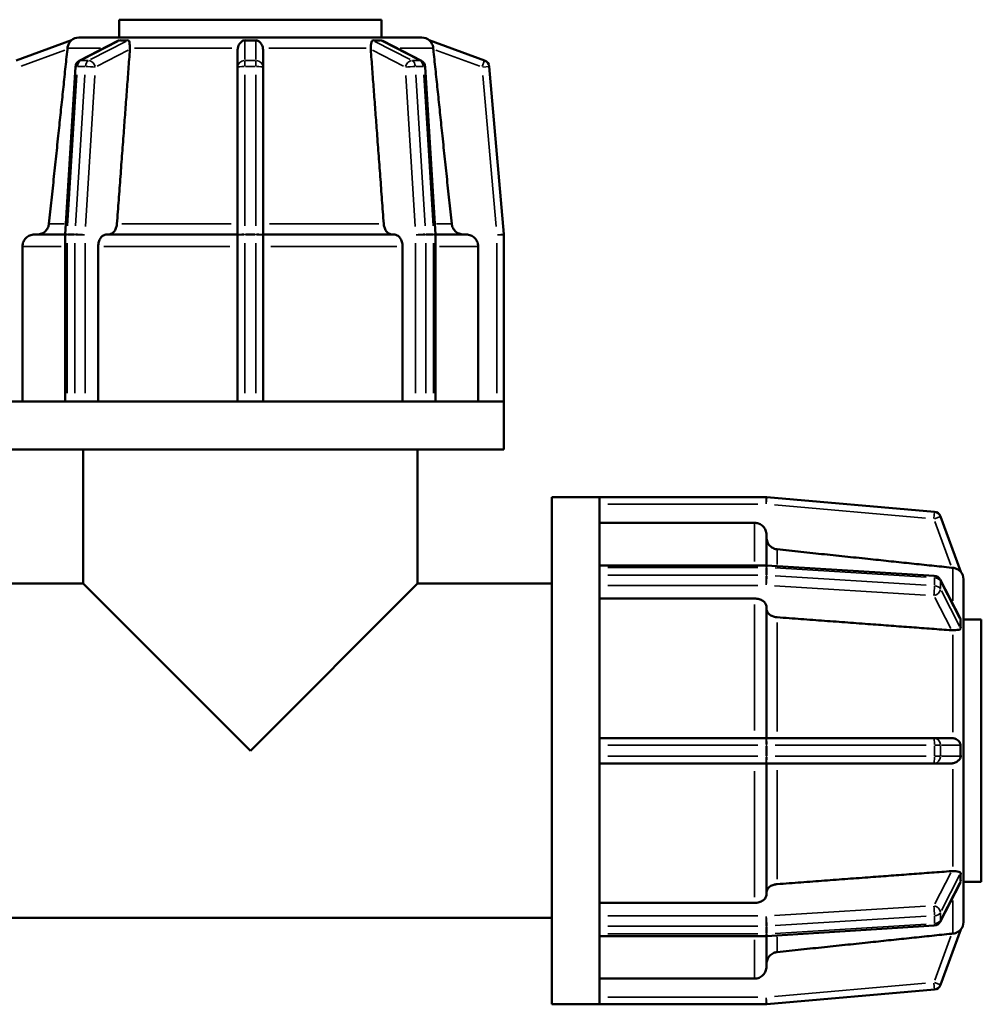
# Model space of a CAD drawing. Header units: millimetres. Extents: x 0 to 903, y -117 to 594.
# Tile 7 of 14: x 344 to 408, y 216 to 282. Entities that reach past the tile are written whole.
import ezdxf

# ---------------------------------------------------------------- set-up
doc = ezdxf.new("R2010")
doc.units = ezdxf.units.MM
doc.layers.add('Visible (ANSI)', color=7, linetype='Continuous', lineweight=50)
doc.layers.add('Visible Narrow (ANSI)', color=7, linetype='Continuous', lineweight=35)

msp = doc.modelspace()

# ---------------------------------------------------------------- linework, layer by layer
at = {"layer": 'Visible (ANSI)'}
for p, q in [((367.831, 282.177), (350.231, 282.177)), ((350.231, 280.977), (350.231, 282.177)), ((367.831, 280.977), (367.831, 282.177)), ((347.035, 280.794), (343.33, 279.446)), ((347.539, 280.977), (347.537, 280.977)), ((347.539, 280.977), (350.304, 280.977)), ((347.539, 280.977), (347.539, 280.977)), ((347.564, 279.421), (350.147, 280.751)), ((350.303, 280.977), (350.304, 280.977)), ((350.304, 280.977), (350.905, 280.977)), ((350.905, 280.977), (351.506, 280.977)), ((351.506, 280.977), (351.505, 280.977)), ((351.506, 280.977), (351.506, 280.977)), ((351.506, 280.977), (358.181, 280.977)), ((358.181, 280.977), (359.031, 280.977)), ((358.181, 280.977), (358.181, 280.977)), ((359.031, 280.977), (359.881, 280.977)), ((359.881, 280.977), (359.881, 280.977)), ((359.881, 280.977), (366.556, 280.977)), ((366.556, 280.977), (367.158, 280.977)), ((366.558, 280.977), (366.556, 280.977)), ((366.556, 280.977), (366.556, 280.977)), ((367.158, 280.977), (367.759, 280.977)), ((367.759, 280.977), (367.76, 280.977)), ((367.759, 280.977), (370.524, 280.977)), ((367.915, 280.751), (370.499, 279.421)), ((370.525, 280.977), (370.524, 280.977)), ((370.524, 280.977), (370.524, 280.977)), ((374.732, 279.446), (371.028, 280.794)), ((358.181, 280.185), (358.181, 278.994)), ((359.881, 278.994), (359.881, 280.185)), ((346.609, 267.786), (347.304, 279.024)), ((358.181, 278.994), (358.181, 267.756)), ((359.881, 267.756), (359.881, 278.994)), ((370.758, 279.024), (371.453, 267.786)), ((376.029, 267.798), (375.046, 279.036)), ((344.556, 267.777), (346.609, 267.777)), ((346.608, 256.577), (346.608, 267.756)), ((349.397, 267.777), (358.181, 267.777)), ((358.181, 267.756), (358.181, 256.577)), ((359.881, 267.777), (368.666, 267.777)), ((359.881, 256.577), (359.881, 267.756)), ((371.454, 267.777), (373.506, 267.777)), ((371.454, 267.756), (371.454, 256.577)), ((376.031, 256.577), (376.031, 267.756)), ((343.755, 266.977), (343.755, 256.577)), ((348.83, 266.977), (348.83, 256.577)), ((369.232, 256.577), (369.232, 266.977)), ((374.308, 256.577), (374.308, 266.977)), ((346.7, 256.577), (342.037, 256.577)), ((346.749, 256.577), (346.7, 256.577)), ((347.01, 256.577), (346.749, 256.577)), ((347.272, 256.577), (347.01, 256.577)), ((347.329, 256.577), (347.272, 256.577)), ((358.587, 256.577), (347.329, 256.577)), ((358.661, 256.577), (358.587, 256.577)), ((359.031, 256.577), (358.661, 256.577)), ((359.401, 256.577), (359.031, 256.577)), ((359.476, 256.577), (359.401, 256.577)), ((370.734, 256.577), (359.476, 256.577)), ((370.79, 256.577), (370.734, 256.577)), ((371.052, 256.577), (370.79, 256.577)), ((371.314, 256.577), (371.052, 256.577)), ((371.362, 256.577), (371.314, 256.577)), ((376.025, 256.577), (371.362, 256.577)), ((376.031, 256.577), (376.025, 256.577)), ((376.031, 253.377), (376.031, 256.577)), ((376.031, 253.377), (342.031, 253.377)), ((347.831, 244.377), (347.831, 253.377)), ((370.231, 244.377), (370.231, 253.377)), ((379.231, 216.177), (379.231, 250.177)), ((379.231, 250.177), (382.431, 250.177)), ((382.431, 250.172), (382.431, 250.177)), ((393.61, 250.177), (382.431, 250.177)), ((382.431, 245.508), (382.431, 250.172)), ((404.89, 249.192), (393.652, 250.176)), ((406.648, 245.174), (405.299, 248.878)), ((392.831, 248.454), (382.431, 248.454)), ((393.631, 247.652), (393.631, 245.6)), ((382.431, 245.6), (393.61, 245.6)), ((393.64, 245.599), (404.878, 244.904)), ((382.431, 245.46), (382.431, 245.508)), ((382.431, 245.198), (382.431, 245.46)), ((382.431, 244.937), (382.431, 245.198)), ((382.431, 244.88), (382.431, 244.937)), ((382.431, 233.622), (382.431, 244.88)), ((338.831, 244.377), (347.831, 244.377)), ((359.031, 233.177), (347.831, 244.377)), ((359.031, 233.177), (370.231, 244.377)), ((370.231, 244.377), (379.231, 244.377)), ((405.275, 244.645), (406.605, 242.061)), ((406.831, 244.67), (406.831, 244.672)), ((406.831, 244.67), (406.831, 241.905)), ((406.831, 244.67), (406.831, 244.67)), ((392.831, 243.378), (382.431, 243.378)), ((393.631, 242.812), (393.631, 234.027)), ((406.831, 241.977), (408.031, 241.977)), ((406.831, 241.906), (406.831, 241.905)), ((406.831, 241.905), (406.831, 241.304)), ((408.031, 224.377), (408.031, 241.977)), ((406.831, 241.304), (406.831, 240.703)), ((406.831, 240.703), (406.831, 240.704)), ((406.831, 240.703), (406.831, 240.703)), ((406.831, 240.703), (406.831, 234.027)), ((393.61, 234.027), (382.431, 234.027)), ((404.848, 234.027), (393.61, 234.027)), ((406.039, 234.027), (404.848, 234.027)), ((406.831, 234.027), (406.831, 233.177)), ((406.831, 234.027), (406.831, 234.027)), ((382.431, 233.547), (382.431, 233.622)), ((382.431, 233.177), (382.431, 233.547)), ((382.431, 232.807), (382.431, 233.177)), ((406.831, 233.177), (406.831, 232.327)), ((382.431, 232.733), (382.431, 232.807)), ((382.431, 221.475), (382.431, 232.733)), ((382.431, 232.327), (393.61, 232.327)), ((393.61, 232.327), (404.848, 232.327)), ((393.631, 232.327), (393.631, 223.543)), ((404.848, 232.327), (406.039, 232.327)), ((406.831, 232.327), (406.831, 232.327)), ((406.831, 232.327), (406.831, 225.652)), ((406.831, 225.652), (406.831, 225.051)), ((406.831, 225.651), (406.831, 225.652)), ((406.831, 225.652), (406.831, 225.652)), ((406.831, 225.051), (406.831, 224.45)), ((406.831, 224.45), (406.831, 224.449)), ((406.831, 224.45), (406.831, 221.685)), ((406.605, 224.294), (405.275, 221.71)), ((406.831, 224.377), (408.031, 224.377)), ((382.431, 222.976), (392.831, 222.976)), ((338.831, 221.977), (379.231, 221.977)), ((382.431, 221.418), (382.431, 221.475)), ((382.431, 221.157), (382.431, 221.418)), ((382.431, 220.895), (382.431, 221.157)), ((404.878, 221.45), (393.64, 220.755)), ((405.299, 217.476), (406.648, 221.181)), ((406.831, 221.683), (406.831, 221.685)), ((406.831, 221.685), (406.831, 221.685)), ((382.431, 220.846), (382.431, 220.895)), ((382.431, 216.183), (382.431, 220.846)), ((393.61, 220.754), (382.431, 220.754)), ((393.631, 220.755), (393.631, 218.702)), ((382.431, 217.901), (392.831, 217.901)), ((393.652, 216.179), (404.89, 217.162)), ((379.231, 216.177), (382.431, 216.177)), ((382.431, 216.177), (382.431, 216.183)), ((382.431, 216.177), (393.61, 216.177))]:
    msp.add_line(p, q, dxfattribs=at)
for centre, radius, start, end in [((347.539, 280.177), 0.8, 90, 130), ((370.524, 280.177), 0.8, 50, 90), ((347.783, 278.994), 0.48, 117.23631, 176.45998), ((370.279, 278.994), 0.48, 3.54002, 62.76369), ((374.568, 278.994), 0.48, 5, 70), ((347.088, 267.756), 0.48, 176.45998, 180), ((370.974, 267.756), 0.48, 0, 3.54002), ((375.551, 267.756), 0.48, 0, 5), ((393.61, 249.697), 0.48, 85, 90), ((404.848, 248.714), 0.48, 20, 85), ((393.61, 245.12), 0.48, 86.45998, 90), ((404.848, 244.425), 0.48, 27.23631, 86.45998), ((406.031, 244.67), 0.8, 0, 40), ((404.848, 221.93), 0.48, 273.54002, 332.76369), ((406.031, 221.685), 0.8, 320, 0), ((393.61, 221.234), 0.48, 270, 273.54002), ((404.848, 217.641), 0.48, 275, 340), ((393.61, 216.657), 0.48, 270, 275)]:
    msp.add_arc(centre, radius, start, end, dxfattribs=at)
for points, knots in [([(347.035, 280.794), (347.035, 280.794), (347.035, 280.794), (347.036, 280.794), (347.032, 280.79), (347.015, 280.774), (346.998, 280.757), (346.946, 280.7), (346.9, 280.642), (346.826, 280.497), (346.799, 280.422), (346.779, 280.314), (346.775, 280.287), (346.772, 280.261)], [-0.1004927, -0.1004927, -0.1004927, -0.1004927, -0.09965402, -0.09965402, -0.089844, -0.089844, -0.07374584, -0.07374584, -0.04249571, -0.04249571, -0.01653108, -0.01653108, -0.00843067, -0.00843067, -0.00843067, -0.00843067]), ([(350.147, 280.751), (350.173, 280.765), (350.208, 280.78), (350.257, 280.792), (350.272, 280.794), (350.286, 280.794), (350.286, 280.794), (350.287, 280.794)], [-0.11881511, -0.11881511, -0.11881511, -0.11881511, -0.10468987, -0.10468987, -0.097191, -0.097191, -0.09696709, -0.09696709, -0.09696709, -0.09696709]), ([(350.287, 280.794), (350.371, 280.791), (350.457, 280.79), (350.541, 280.79), (350.626, 280.79), (350.716, 280.791), (350.81, 280.794)], [-0.03584627, -0.03584627, -0.03584627, -0.03584627, 0, 0, 0, 0.03584627, 0.03584627, 0.03584627, 0.03584627]), ([(350.81, 280.794), (350.812, 280.794), (350.815, 280.794), (350.832, 280.794), (350.844, 280.791), (350.875, 280.776), (350.888, 280.758), (350.916, 280.699), (350.928, 280.636), (350.946, 280.491), (350.952, 280.426), (350.958, 280.325), (350.96, 280.293), (350.96, 280.261)], [-0.10339677, -0.10339677, -0.10339677, -0.10339677, -0.10209854, -0.10209854, -0.09303098, -0.09303098, -0.07556873, -0.07556873, -0.0411386, -0.0411386, -0.0183087, -0.0183087, -0.00845341, -0.00845341, -0.00845341, -0.00845341]), ([(358.186, 280.261), (358.194, 280.323), (358.212, 280.382), (358.275, 280.527), (358.329, 280.602), (358.429, 280.701), (358.473, 280.734), (358.539, 280.769), (358.565, 280.779), (358.614, 280.791), (358.635, 280.794), (358.658, 280.794), (358.66, 280.794), (358.661, 280.794)], [-0.2004244, -0.2004244, -0.2004244, -0.2004244, -0.180554, -0.180554, -0.1480711, -0.1480711, -0.123728, -0.123728, -0.1103036, -0.1103036, -0.1000826, -0.1000826, -0.0994134, -0.0994134, -0.0994134, -0.0994134]), ([(358.661, 280.794), (358.788, 280.791), (358.912, 280.79), (359.031, 280.79), (359.151, 280.79), (359.275, 280.791), (359.401, 280.794)], [0.68358278, 0.68358278, 0.68358278, 0.68358278, 0.71942905, 0.71942905, 0.71942905, 0.75527532, 0.75527532, 0.75527532, 0.75527532]), ([(359.401, 280.794), (359.403, 280.794), (359.405, 280.794), (359.432, 280.794), (359.455, 280.79), (359.515, 280.774), (359.549, 280.757), (359.638, 280.7), (359.702, 280.642), (359.802, 280.497), (359.839, 280.422), (359.867, 280.314), (359.873, 280.287), (359.876, 280.261)], [-0.1004927, -0.1004927, -0.1004927, -0.1004927, -0.09965402, -0.09965402, -0.089844, -0.089844, -0.07374584, -0.07374584, -0.04249571, -0.04249571, -0.01653108, -0.01653108, -0.00843067, -0.00843067, -0.00843067, -0.00843067]), ([(367.102, 280.261), (367.103, 280.291), (367.104, 280.32), (367.11, 280.43), (367.117, 280.504), (367.137, 280.652), (367.15, 280.712), (367.178, 280.762), (367.191, 280.779), (367.223, 280.792), (367.236, 280.794), (367.251, 280.794), (367.252, 280.794), (367.252, 280.794)], [-0.1987297, -0.1987297, -0.1987297, -0.1987297, -0.1883548, -0.1883548, -0.1589418, -0.1589418, -0.1199456, -0.1199456, -0.1046899, -0.1046899, -0.097191, -0.097191, -0.0969671, -0.0969671, -0.0969671, -0.0969671]), ([(367.252, 280.794), (367.347, 280.791), (367.437, 280.79), (367.521, 280.79), (367.606, 280.79), (367.691, 280.791), (367.776, 280.794)], [-0.03584627, -0.03584627, -0.03584627, -0.03584627, 0, 0, 0, 0.03584627, 0.03584627, 0.03584627, 0.03584627]), ([(367.776, 280.794), (367.778, 280.794), (367.78, 280.794), (367.796, 280.794), (367.813, 280.791), (367.857, 280.778), (367.887, 280.766), (367.915, 280.751)], [-0.10339677, -0.10339677, -0.10339677, -0.10339677, -0.10209854, -0.10209854, -0.09303098, -0.09303098, -0.07945588, -0.07945588, -0.07945588, -0.07945588]), ([(371.29, 280.261), (371.284, 280.323), (371.272, 280.382), (371.226, 280.527), (371.185, 280.602), (371.115, 280.701), (371.086, 280.734), (371.052, 280.769), (371.041, 280.779), (371.029, 280.791), (371.027, 280.794), (371.027, 280.794), (371.028, 280.794), (371.028, 280.794)], [-0.2004244, -0.2004244, -0.2004244, -0.2004244, -0.180554, -0.180554, -0.1480711, -0.1480711, -0.123728, -0.123728, -0.1103036, -0.1103036, -0.1000826, -0.1000826, -0.0994134, -0.0994134, -0.0994134, -0.0994134]), ([(346.772, 280.261), (346.77, 280.237), (346.768, 280.213), (346.765, 280.189), (346.765, 280.188), (346.765, 280.186), (346.765, 280.185)], [0.298846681, 0.298846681, 0.298846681, 0.298846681, 0.305939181, 0.305939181, 0.305939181, 0.306367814, 0.306367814, 0.306367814, 0.306367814]), ([(350.96, 280.261), (350.961, 280.237), (350.96, 280.213), (350.959, 280.189), (350.959, 280.188), (350.959, 280.186), (350.959, 280.185)], [0.298846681, 0.298846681, 0.298846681, 0.298846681, 0.305939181, 0.305939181, 0.305939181, 0.306367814, 0.306367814, 0.306367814, 0.306367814]), ([(358.181, 280.185), (358.181, 280.186), (358.181, 280.188), (358.181, 280.189), (358.181, 280.213), (358.183, 280.237), (358.186, 280.261)], [0.305510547, 0.305510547, 0.305510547, 0.305510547, 0.305939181, 0.305939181, 0.305939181, 0.31303168, 0.31303168, 0.31303168, 0.31303168]), ([(359.876, 280.261), (359.879, 280.237), (359.881, 280.213), (359.881, 280.189), (359.881, 280.188), (359.881, 280.186), (359.881, 280.185)], [0.298846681, 0.298846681, 0.298846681, 0.298846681, 0.305939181, 0.305939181, 0.305939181, 0.306367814, 0.306367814, 0.306367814, 0.306367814]), ([(367.104, 280.185), (367.104, 280.186), (367.104, 280.188), (367.104, 280.189), (367.102, 280.213), (367.101, 280.237), (367.102, 280.261)], [0.305510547, 0.305510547, 0.305510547, 0.305510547, 0.305939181, 0.305939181, 0.305939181, 0.31303168, 0.31303168, 0.31303168, 0.31303168]), ([(371.298, 280.185), (371.298, 280.186), (371.297, 280.188), (371.297, 280.189), (371.295, 280.213), (371.292, 280.237), (371.29, 280.261)], [0.305510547, 0.305510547, 0.305510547, 0.305510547, 0.305939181, 0.305939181, 0.305939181, 0.31303168, 0.31303168, 0.31303168, 0.31303168]), ([(345.533, 268.494), (345.525, 268.417), (345.504, 268.338), (345.439, 268.18), (345.373, 268.082), (345.233, 267.942), (345.134, 267.876), (344.952, 267.801), (344.835, 267.777), (344.736, 267.777)], [0.2452174, 0.2452174, 0.2452174, 0.2452174, 0.266765, 0.266765, 0.296396, 0.296396, 0.326061, 0.326061, 0.3557507, 0.3557507, 0.3557507, 0.3557507]), ([(350.088, 268.494), (350.082, 268.417), (350.067, 268.338), (350.021, 268.18), (349.974, 268.082), (349.876, 267.942), (349.806, 267.876), (349.676, 267.801), (349.594, 267.777), (349.524, 267.777)], [0.2452174, 0.2452174, 0.2452174, 0.2452174, 0.266765, 0.266765, 0.296396, 0.296396, 0.326061, 0.326061, 0.3557507, 0.3557507, 0.3557507, 0.3557507]), ([(368.538, 267.777), (368.468, 267.777), (368.386, 267.801), (368.257, 267.876), (368.187, 267.942), (368.088, 268.082), (368.041, 268.18), (367.995, 268.338), (367.98, 268.417), (367.975, 268.494)], [0.1185769, 0.1185769, 0.1185769, 0.1185769, 0.1482666, 0.1482666, 0.1779316, 0.1779316, 0.2075627, 0.2075627, 0.2291102, 0.2291102, 0.2291102, 0.2291102]), ([(373.326, 267.777), (373.227, 267.777), (373.111, 267.801), (372.928, 267.876), (372.829, 267.942), (372.689, 268.082), (372.624, 268.18), (372.558, 268.338), (372.537, 268.417), (372.529, 268.494)], [0.1185769, 0.1185769, 0.1185769, 0.1185769, 0.1482666, 0.1482666, 0.1779316, 0.1779316, 0.2075627, 0.2075627, 0.2291102, 0.2291102, 0.2291102, 0.2291102]), ([(344.556, 267.777), (344.457, 267.777), (344.341, 267.754), (344.158, 267.679), (344.059, 267.613), (343.919, 267.473), (343.854, 267.375), (343.778, 267.192), (343.755, 267.076), (343.755, 266.977)], [-0.1185745, -0.1185745, -0.1185745, -0.1185745, -0.0888892, -0.0888892, -0.0592317, -0.0592317, -0.0296041, -0.0296041, 0, 0, 0, 0]), ([(349.397, 267.777), (349.327, 267.777), (349.245, 267.754), (349.115, 267.679), (349.046, 267.613), (348.947, 267.473), (348.9, 267.375), (348.847, 267.192), (348.83, 267.076), (348.83, 266.977)], [-0.1185745, -0.1185745, -0.1185745, -0.1185745, -0.0888892, -0.0888892, -0.0592317, -0.0592317, -0.0296041, -0.0296041, 0, 0, 0, 0]), ([(369.232, 266.977), (369.232, 267.076), (369.216, 267.192), (369.162, 267.375), (369.116, 267.473), (369.017, 267.613), (368.947, 267.679), (368.818, 267.754), (368.736, 267.777), (368.666, 267.777)], [0, 0, 0, 0, 0.0296041, 0.0296041, 0.0592317, 0.0592317, 0.0888892, 0.0888892, 0.1185745, 0.1185745, 0.1185745, 0.1185745]), ([(374.308, 266.977), (374.308, 267.076), (374.284, 267.192), (374.209, 267.375), (374.143, 267.473), (374.003, 267.613), (373.904, 267.679), (373.722, 267.754), (373.605, 267.777), (373.506, 267.777)], [0, 0, 0, 0, 0.0296041, 0.0296041, 0.0592317, 0.0592317, 0.0888892, 0.0888892, 0.1185745, 0.1185745, 0.1185745, 0.1185745]), ([(393.631, 247.652), (393.631, 247.751), (393.608, 247.868), (393.532, 248.051), (393.467, 248.149), (393.327, 248.289), (393.228, 248.355), (393.046, 248.431), (392.93, 248.454), (392.831, 248.454)], [-0.1185745, -0.1185745, -0.1185745, -0.1185745, -0.0888892, -0.0888892, -0.0592317, -0.0592317, -0.0296041, -0.0296041, 0, 0, 0, 0]), ([(394.348, 246.675), (394.271, 246.683), (394.192, 246.704), (394.034, 246.77), (393.936, 246.836), (393.796, 246.975), (393.73, 247.074), (393.654, 247.257), (393.631, 247.373), (393.631, 247.472)], [0.2452174, 0.2452174, 0.2452174, 0.2452174, 0.266765, 0.266765, 0.296396, 0.296396, 0.326061, 0.326061, 0.3557507, 0.3557507, 0.3557507, 0.3557507]), ([(406.115, 245.436), (406.091, 245.439), (406.066, 245.441), (406.043, 245.443), (406.041, 245.444), (406.04, 245.444), (406.039, 245.444)], [0.298846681, 0.298846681, 0.298846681, 0.298846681, 0.305939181, 0.305939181, 0.305939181, 0.306367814, 0.306367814, 0.306367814, 0.306367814]), ([(406.648, 245.174), (406.648, 245.174), (406.648, 245.174), (406.648, 245.173), (406.644, 245.176), (406.628, 245.193), (406.61, 245.211), (406.554, 245.263), (406.496, 245.309), (406.351, 245.383), (406.275, 245.409), (406.168, 245.43), (406.141, 245.434), (406.115, 245.436)], [-0.1004927, -0.1004927, -0.1004927, -0.1004927, -0.09965402, -0.09965402, -0.089844, -0.089844, -0.07374584, -0.07374584, -0.04249571, -0.04249571, -0.01653108, -0.01653108, -0.00843067, -0.00843067, -0.00843067, -0.00843067]), ([(393.631, 242.812), (393.631, 242.882), (393.608, 242.964), (393.532, 243.093), (393.467, 243.163), (393.327, 243.262), (393.228, 243.309), (393.046, 243.362), (392.93, 243.378), (392.831, 243.378)], [-0.1185745, -0.1185745, -0.1185745, -0.1185745, -0.0888892, -0.0888892, -0.0592317, -0.0592317, -0.0296041, -0.0296041, 0, 0, 0, 0]), ([(394.348, 242.121), (394.271, 242.127), (394.192, 242.141), (394.034, 242.188), (393.936, 242.234), (393.796, 242.333), (393.73, 242.403), (393.654, 242.532), (393.631, 242.614), (393.631, 242.684)], [0.2452174, 0.2452174, 0.2452174, 0.2452174, 0.266765, 0.266765, 0.296396, 0.296396, 0.326061, 0.326061, 0.3557507, 0.3557507, 0.3557507, 0.3557507]), ([(406.605, 242.061), (406.618, 242.035), (406.634, 242.001), (406.646, 241.952), (406.648, 241.937), (406.648, 241.923), (406.648, 241.922), (406.648, 241.922)], [-0.11881511, -0.11881511, -0.11881511, -0.11881511, -0.10468987, -0.10468987, -0.097191, -0.097191, -0.09696709, -0.09696709, -0.09696709, -0.09696709]), ([(406.648, 241.922), (406.645, 241.837), (406.644, 241.752), (406.644, 241.667), (406.644, 241.583), (406.645, 241.493), (406.648, 241.398)], [-0.03584627, -0.03584627, -0.03584627, -0.03584627, 0, 0, 0, 0.03584627, 0.03584627, 0.03584627, 0.03584627]), ([(406.115, 241.248), (406.091, 241.248), (406.066, 241.248), (406.043, 241.25), (406.041, 241.25), (406.04, 241.25), (406.039, 241.25)], [0.298846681, 0.298846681, 0.298846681, 0.298846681, 0.305939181, 0.305939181, 0.305939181, 0.306367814, 0.306367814, 0.306367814, 0.306367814]), ([(406.648, 241.398), (406.648, 241.396), (406.648, 241.394), (406.647, 241.377), (406.645, 241.364), (406.63, 241.334), (406.612, 241.321), (406.553, 241.293), (406.49, 241.28), (406.345, 241.262), (406.28, 241.256), (406.178, 241.25), (406.147, 241.249), (406.115, 241.248)], [-0.10339677, -0.10339677, -0.10339677, -0.10339677, -0.10209854, -0.10209854, -0.09303098, -0.09303098, -0.07556873, -0.07556873, -0.0411386, -0.0411386, -0.0183087, -0.0183087, -0.00845341, -0.00845341, -0.00845341, -0.00845341]), ([(406.039, 234.027), (406.04, 234.027), (406.041, 234.027), (406.043, 234.027), (406.066, 234.027), (406.091, 234.026), (406.115, 234.022)], [0.305510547, 0.305510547, 0.305510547, 0.305510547, 0.305939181, 0.305939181, 0.305939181, 0.31303168, 0.31303168, 0.31303168, 0.31303168]), ([(406.115, 234.022), (406.125, 234.021), (406.136, 234.019), (406.221, 234.004), (406.291, 233.977), (406.445, 233.891), (406.514, 233.828), (406.589, 233.733), (406.61, 233.697), (406.634, 233.641), (406.641, 233.618), (406.647, 233.578), (406.648, 233.563), (406.648, 233.547)], [-0.3205069, -0.3205069, -0.3205069, -0.3205069, -0.3173213, -0.3173213, -0.2942796, -0.2942796, -0.260129, -0.260129, -0.2401597, -0.2401597, -0.2278173, -0.2278173, -0.2198377, -0.2198377, -0.2198377, -0.2198377]), ([(406.648, 233.547), (406.645, 233.421), (406.644, 233.297), (406.644, 233.177), (406.644, 233.058), (406.645, 232.934), (406.648, 232.807)], [0.68358278, 0.68358278, 0.68358278, 0.68358278, 0.71942905, 0.71942905, 0.71942905, 0.75527532, 0.75527532, 0.75527532, 0.75527532]), ([(406.115, 232.332), (406.091, 232.329), (406.066, 232.328), (406.043, 232.327), (406.041, 232.327), (406.04, 232.327), (406.039, 232.327)], [0.298846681, 0.298846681, 0.298846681, 0.298846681, 0.305939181, 0.305939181, 0.305939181, 0.306367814, 0.306367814, 0.306367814, 0.306367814]), ([(406.648, 232.807), (406.648, 232.801), (406.648, 232.794), (406.646, 232.765), (406.642, 232.741), (406.619, 232.673), (406.596, 232.633), (406.525, 232.539), (406.465, 232.481), (406.321, 232.391), (406.246, 232.359), (406.149, 232.338), (406.132, 232.335), (406.115, 232.332)], [-0.2309758, -0.2309758, -0.2309758, -0.2309758, -0.2278526, -0.2278526, -0.2170585, -0.2170585, -0.20002867, -0.20002867, -0.17515963, -0.17515963, -0.15388535, -0.15388535, -0.1493394, -0.1493394, -0.1493394, -0.1493394]), ([(406.039, 225.105), (406.04, 225.105), (406.041, 225.105), (406.043, 225.105), (406.066, 225.107), (406.091, 225.107), (406.115, 225.107)], [0.305510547, 0.305510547, 0.305510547, 0.305510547, 0.305939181, 0.305939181, 0.305939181, 0.31303168, 0.31303168, 0.31303168, 0.31303168]), ([(406.115, 225.107), (406.145, 225.106), (406.174, 225.105), (406.284, 225.098), (406.358, 225.091), (406.506, 225.072), (406.566, 225.059), (406.616, 225.03), (406.633, 225.018), (406.646, 224.985), (406.648, 224.973), (406.648, 224.957), (406.648, 224.957), (406.648, 224.956)], [-0.1987297, -0.1987297, -0.1987297, -0.1987297, -0.1883548, -0.1883548, -0.1589418, -0.1589418, -0.1199456, -0.1199456, -0.1046899, -0.1046899, -0.097191, -0.097191, -0.0969671, -0.0969671, -0.0969671, -0.0969671]), ([(406.648, 224.433), (406.648, 224.431), (406.648, 224.429), (406.647, 224.412), (406.645, 224.396), (406.632, 224.351), (406.619, 224.322), (406.605, 224.294)], [-0.10339677, -0.10339677, -0.10339677, -0.10339677, -0.10209854, -0.10209854, -0.09303098, -0.09303098, -0.07945588, -0.07945588, -0.07945588, -0.07945588]), ([(406.648, 224.956), (406.645, 224.862), (406.644, 224.772), (406.644, 224.687), (406.644, 224.603), (406.645, 224.517), (406.648, 224.433)], [-0.03584627, -0.03584627, -0.03584627, -0.03584627, 0, 0, 0, 0.03584627, 0.03584627, 0.03584627, 0.03584627]), ([(393.631, 223.67), (393.631, 223.74), (393.654, 223.823), (393.73, 223.952), (393.796, 224.022), (393.936, 224.121), (394.034, 224.167), (394.192, 224.213), (394.271, 224.228), (394.348, 224.234)], [0.1185769, 0.1185769, 0.1185769, 0.1185769, 0.1482666, 0.1482666, 0.1779316, 0.1779316, 0.2075627, 0.2075627, 0.2291102, 0.2291102, 0.2291102, 0.2291102]), ([(392.831, 222.976), (392.93, 222.976), (393.046, 222.993), (393.228, 223.046), (393.327, 223.093), (393.467, 223.192), (393.532, 223.261), (393.608, 223.391), (393.631, 223.473), (393.631, 223.543)], [0, 0, 0, 0, 0.0296041, 0.0296041, 0.0592317, 0.0592317, 0.0888892, 0.0888892, 0.1185745, 0.1185745, 0.1185745, 0.1185745]), ([(406.115, 220.919), (406.177, 220.924), (406.236, 220.937), (406.381, 220.983), (406.456, 221.023), (406.555, 221.093), (406.588, 221.123), (406.623, 221.156), (406.633, 221.167), (406.645, 221.179), (406.648, 221.182), (406.648, 221.181), (406.648, 221.181), (406.648, 221.181)], [-0.2004244, -0.2004244, -0.2004244, -0.2004244, -0.180554, -0.180554, -0.1480711, -0.1480711, -0.123728, -0.123728, -0.1103036, -0.1103036, -0.1000826, -0.1000826, -0.0994134, -0.0994134, -0.0994134, -0.0994134]), ([(406.039, 220.911), (406.04, 220.911), (406.041, 220.911), (406.043, 220.911), (406.066, 220.914), (406.091, 220.916), (406.115, 220.919)], [0.305510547, 0.305510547, 0.305510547, 0.305510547, 0.305939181, 0.305939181, 0.305939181, 0.31303168, 0.31303168, 0.31303168, 0.31303168]), ([(393.631, 218.882), (393.631, 218.981), (393.654, 219.098), (393.73, 219.281), (393.796, 219.379), (393.936, 219.519), (394.034, 219.585), (394.192, 219.65), (394.271, 219.671), (394.348, 219.679)], [0.1185769, 0.1185769, 0.1185769, 0.1185769, 0.1482666, 0.1482666, 0.1779316, 0.1779316, 0.2075627, 0.2075627, 0.2291102, 0.2291102, 0.2291102, 0.2291102]), ([(392.831, 217.901), (392.93, 217.901), (393.046, 217.924), (393.228, 218), (393.327, 218.066), (393.467, 218.205), (393.532, 218.304), (393.608, 218.487), (393.631, 218.603), (393.631, 218.702)], [0, 0, 0, 0, 0.0296041, 0.0296041, 0.0592317, 0.0592317, 0.0888892, 0.0888892, 0.1185745, 0.1185745, 0.1185745, 0.1185745])]:
    msp.add_open_spline(points, degree=3, knots=knots, dxfattribs=at)
for points in [[(347.539, 280.977), (347.538, 280.977), (347.538, 280.977), (347.537, 280.977)], [(350.905, 280.977), (350.715, 280.977), (350.509, 280.978), (350.303, 280.977)], [(351.505, 280.977), (351.302, 280.978), (351.095, 280.977), (350.905, 280.977)], [(351.506, 280.977), (351.506, 280.977), (351.505, 280.977), (351.505, 280.977)], [(359.031, 280.977), (358.763, 280.977), (358.471, 280.978), (358.181, 280.977)], [(359.881, 280.977), (359.592, 280.978), (359.3, 280.977), (359.031, 280.977)], [(366.558, 280.977), (366.557, 280.977), (366.557, 280.977), (366.556, 280.977)], [(367.158, 280.977), (366.968, 280.977), (366.76, 280.978), (366.558, 280.977)], [(367.76, 280.977), (367.553, 280.978), (367.347, 280.977), (367.158, 280.977)], [(370.525, 280.977), (370.525, 280.977), (370.524, 280.977), (370.524, 280.977)], [(406.831, 244.67), (406.831, 244.67), (406.831, 244.671), (406.831, 244.672)], [(406.831, 241.304), (406.831, 241.494), (406.832, 241.7), (406.831, 241.906)], [(406.831, 240.704), (406.832, 240.907), (406.831, 241.114), (406.831, 241.304)], [(406.831, 240.703), (406.831, 240.703), (406.831, 240.704), (406.831, 240.704)], [(406.831, 233.177), (406.831, 233.446), (406.832, 233.738), (406.831, 234.027)], [(406.831, 232.327), (406.832, 232.617), (406.831, 232.909), (406.831, 233.177)], [(406.831, 225.651), (406.831, 225.651), (406.831, 225.652), (406.831, 225.652)], [(406.831, 225.051), (406.831, 225.241), (406.832, 225.448), (406.831, 225.651)], [(406.831, 224.449), (406.832, 224.655), (406.831, 224.861), (406.831, 225.051)], [(406.831, 221.683), (406.831, 221.684), (406.831, 221.684), (406.831, 221.685)]]:
    msp.add_open_spline(points, degree=3, dxfattribs=at)
for points, weights in [([(346.765, 280.185), (346.178, 274.619), (345.533, 268.494)], [1.00001558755, 1.00114704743, 1]), ([(350.959, 280.185), (350.544, 274.619), (350.088, 268.494)], [1.00001581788, 1.00114715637, 1]), ([(367.975, 268.494), (367.519, 274.619), (367.104, 280.185)], [1, 1.0011471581, 1.00001581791]), ([(372.529, 268.494), (371.884, 274.619), (371.298, 280.185)], [1, 1.00114715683, 1.00001581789]), ([(406.039, 245.444), (400.473, 246.03), (394.348, 246.675)], [1.00001558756, 1.00114704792, 1]), ([(406.039, 241.25), (400.473, 241.665), (394.348, 242.121)], [1.00001581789, 1.0011471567, 1]), ([(394.348, 224.234), (400.473, 224.69), (406.039, 225.105)], [1, 1.00114715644, 1.00001581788]), ([(394.348, 219.679), (400.473, 220.324), (406.039, 220.911)], [1, 1.00114715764, 1.0000158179])]:
    msp.add_rational_spline(points, weights, degree=2, dxfattribs=at)
at = {"layer": 'Visible Narrow (ANSI)'}
for p, q in [((347.798, 279.513), (350.156, 280.726)), ((350.679, 280.726), (348.322, 279.513)), ((358.661, 279.513), (358.661, 280.726)), ((359.401, 280.726), (359.401, 279.513)), ((369.741, 279.513), (367.383, 280.726)), ((367.907, 280.726), (370.264, 279.513)), ((343.658, 279.054), (346.601, 280.125)), ((348.988, 280.261), (346.802, 280.261)), ((348.762, 279.054), (350.843, 280.125)), ((357.79, 280.261), (351.265, 280.261)), ((366.798, 280.261), (360.273, 280.261)), ((367.22, 280.125), (369.301, 279.054)), ((371.261, 280.261), (369.075, 280.261)), ((371.461, 280.125), (374.405, 279.054)), ((348.164, 279.446), (347.693, 279.446)), ((358.661, 279.436), (358.661, 279.063)), ((359.364, 279.446), (358.698, 279.446)), ((359.401, 279.063), (359.401, 279.436)), ((370.369, 279.446), (369.898, 279.446)), ((374.581, 279.03), (374.732, 279.444)), ((347.471, 279.036), (347.942, 279.036)), ((358.698, 279.036), (359.364, 279.036)), ((370.12, 279.036), (370.591, 279.036)), ((375.045, 279.036), (374.606, 278.998)), ((346.785, 268.36), (347.411, 278.474)), ((347.934, 278.474), (347.308, 268.36)), ((347.986, 268.318), (348.611, 278.433)), ((358.661, 268.36), (358.661, 278.474)), ((359.401, 278.474), (359.401, 268.36)), ((369.451, 278.433), (370.077, 268.318)), ((370.754, 268.36), (370.129, 278.474)), ((370.652, 278.474), (371.278, 268.36)), ((374.617, 278.433), (375.502, 268.318)), ((345.55, 268.494), (346.559, 268.494)), ((350.427, 268.494), (357.737, 268.494)), ((360.326, 268.494), (367.635, 268.494)), ((371.503, 268.494), (372.512, 268.494)), ((346.736, 267.756), (346.609, 267.756)), ((346.775, 267.756), (347.246, 267.756)), ((347.247, 267.798), (346.776, 267.798)), ((347.923, 267.756), (347.3, 267.756)), ((358.624, 267.756), (358.183, 267.756)), ((358.661, 267.796), (358.661, 267.759)), ((359.364, 267.798), (358.698, 267.798)), ((358.698, 267.756), (359.364, 267.756)), ((359.401, 267.759), (359.401, 267.796)), ((359.88, 267.756), (359.439, 267.756)), ((370.763, 267.756), (370.139, 267.756)), ((371.286, 267.798), (370.815, 267.798)), ((370.817, 267.756), (371.288, 267.756)), ((371.454, 267.756), (371.327, 267.756)), ((375.589, 267.76), (376.028, 267.798)), ((376.03, 267.756), (375.589, 267.756)), ((346.36, 266.977), (343.785, 266.977)), ((346.749, 257.136), (346.749, 267.197)), ((347.272, 267.197), (347.272, 257.136)), ((347.951, 257.136), (347.951, 267.197)), ((357.667, 266.977), (349.22, 266.977)), ((358.661, 257.136), (358.661, 267.197)), ((359.401, 267.197), (359.401, 257.136)), ((368.842, 266.977), (360.396, 266.977)), ((370.112, 267.197), (370.112, 257.136)), ((370.79, 257.136), (370.79, 267.197)), ((371.314, 267.197), (371.314, 257.136)), ((374.277, 266.977), (371.703, 266.977)), ((375.551, 267.197), (375.551, 257.136)), ((393.61, 249.735), (393.61, 250.176)), ((393.652, 250.174), (393.614, 249.735)), ((382.99, 249.697), (393.051, 249.697)), ((394.172, 249.648), (404.286, 248.763)), ((404.852, 248.752), (404.89, 249.191)), ((405.298, 248.878), (404.884, 248.727)), ((392.831, 245.849), (392.831, 248.423)), ((404.908, 248.551), (405.979, 245.607)), ((394.348, 246.658), (394.348, 245.65)), ((393.61, 245.473), (393.61, 245.6)), ((382.99, 245.46), (393.051, 245.46)), ((393.051, 244.937), (382.99, 244.937)), ((393.61, 245.434), (393.61, 244.963)), ((393.61, 244.285), (393.61, 244.909)), ((393.652, 244.961), (393.652, 245.432)), ((394.214, 245.424), (404.328, 244.798)), ((404.328, 244.275), (394.214, 244.901)), ((406.115, 243.221), (406.115, 245.407)), ((382.99, 244.258), (393.051, 244.258)), ((394.172, 244.223), (404.286, 243.597)), ((404.89, 244.737), (404.89, 244.266)), ((405.299, 244.044), (405.299, 244.515)), ((405.367, 244.41), (406.58, 242.053)), ((406.58, 241.529), (405.367, 243.887)), ((392.831, 234.542), (392.831, 242.988)), ((404.908, 243.447), (405.979, 241.366)), ((394.348, 241.781), (394.348, 234.472)), ((406.115, 234.419), (406.115, 240.944)), ((393.61, 233.585), (393.61, 234.026)), ((382.99, 233.547), (393.051, 233.547)), ((393.61, 233.51), (393.61, 232.844)), ((393.65, 233.547), (393.612, 233.547)), ((393.652, 232.844), (393.652, 233.51)), ((394.214, 233.547), (404.328, 233.547)), ((404.89, 233.51), (404.89, 232.844)), ((405.289, 233.547), (404.917, 233.547)), ((405.299, 232.844), (405.299, 233.51)), ((405.367, 233.547), (406.58, 233.547)), ((393.051, 232.807), (382.99, 232.807)), ((393.61, 232.329), (393.61, 232.77)), ((393.612, 232.807), (393.65, 232.807)), ((404.328, 232.807), (394.214, 232.807)), ((404.917, 232.807), (405.289, 232.807)), ((406.58, 232.807), (405.367, 232.807)), ((392.831, 223.367), (392.831, 231.813)), ((394.348, 231.883), (394.348, 224.573)), ((406.115, 225.411), (406.115, 231.936)), ((405.979, 224.989), (404.908, 222.908)), ((405.367, 222.468), (406.58, 224.825)), ((406.58, 224.302), (405.367, 221.944)), ((406.115, 220.948), (406.115, 223.134)), ((404.286, 222.757), (394.172, 222.132)), ((393.051, 222.097), (382.99, 222.097)), ((393.61, 221.446), (393.61, 222.069)), ((394.214, 221.454), (404.328, 222.08)), ((404.89, 222.089), (404.89, 221.618)), ((405.299, 221.84), (405.299, 222.311)), ((382.99, 221.418), (393.051, 221.418)), ((393.61, 221.392), (393.61, 220.921)), ((393.652, 220.922), (393.652, 221.393)), ((404.328, 221.557), (394.214, 220.931)), ((393.051, 220.895), (382.99, 220.895)), ((392.831, 217.931), (392.831, 220.506)), ((393.61, 220.755), (393.61, 220.882)), ((394.348, 220.705), (394.348, 219.696)), ((405.979, 220.747), (404.908, 217.804)), ((404.286, 217.591), (394.172, 216.707)), ((404.89, 217.164), (404.852, 217.603)), ((404.884, 217.628), (405.298, 217.477)), ((393.051, 216.657), (382.99, 216.657)), ((393.61, 216.179), (393.61, 216.62)), ((393.614, 216.62), (393.652, 216.181))]:
    msp.add_line(p, q, dxfattribs=at)
for centre, major_axis, ratio, start_param, end_param in [((347.783, 278.994), (0, 0.48), 0.707107, 0.405789, 1.426807), ((347.783, 278.994), (-0.22, 0.427), 0.664463, 5.970115, 6.266708), ((348.307, 278.994), (0, 0.48), 0.707107, 0.405789, 1.426807), ((348.307, 278.994), (-0.22, 0.427), 0.664463, 4.461381, 5.875097), ((358.661, 278.994), (-0.48, 0), 0.939693, 4.790929, 6.204645), ((359.401, 278.994), (0.48, 0), 0.939693, 0.07854, 1.492257), ((369.756, 278.994), (0.22, 0.427), 0.664463, 0.408088, 1.821805), ((369.756, 278.994), (0, 0.48), 0.707107, 4.856379, 5.877396), ((370.279, 278.994), (0.22, 0.427), 0.664463, 0.016477, 0.313071), ((370.279, 278.994), (0, 0.48), 0.707107, 4.856379, 5.877396), ((347.783, 278.994), (-0.479, 0.03), 0.061628, 5.538868, 6.244011), ((348.307, 278.994), (0.479, -0.03), 0.061628, 0.865844, 2.279561), ((358.661, 278.994), (-0.48, 0), 0.087156, 4.790929, 6.204645), ((359.401, 278.994), (0.48, 0), 0.087156, 0.07854, 1.492257), ((369.756, 278.994), (0.479, 0.03), 0.061628, 0.862032, 2.275748), ((370.279, 278.994), (0.479, 0.03), 0.061628, 0.039175, 0.744317), ((347.088, 267.756), (-0.479, 0.03), 0.061628, 5.538868, 6.244011), ((347.088, 267.756), (0, 0.48), 0.707107, 1.487893, 1.566433), ((347.611, 267.756), (0, -0.48), 0.707107, 4.629486, 4.708026), ((347.611, 267.756), (-0.479, 0.03), 0.061628, 4.007437, 5.421154), ((358.661, 267.756), (-0.48, 0), 0.087156, 4.790929, 6.204645), ((359.401, 267.756), (0.48, 0), 0.087156, 0.07854, 1.492257), ((370.451, 267.756), (-0.479, -0.03), 0.061628, 4.003624, 5.417341), ((370.451, 267.756), (0, 0.48), 0.707107, 4.716752, 4.795292), ((370.974, 267.756), (0, -0.48), 0.707107, 1.57516, 1.653699), ((370.974, 267.756), (0.479, 0.03), 0.061628, 0.039175, 0.744317), ((393.61, 245.12), (0.03, 0.479), 0.061628, 5.538868, 6.244011), ((393.61, 245.12), (0.48, 0), 0.707107, 1.487893, 1.566433), ((393.61, 244.597), (-0.48, 0), 0.707107, 4.629486, 4.708026), ((393.61, 244.597), (0.03, 0.479), 0.061628, 4.007437, 5.421154), ((404.848, 244.425), (0.03, 0.479), 0.061628, 5.538868, 6.244011), ((404.848, 243.902), (-0.03, -0.479), 0.061628, 0.865844, 2.279561), ((404.848, 244.425), (0.48, 0), 0.707107, 0.405789, 1.426807), ((404.848, 243.902), (0.48, 0), 0.707107, 0.405789, 1.426807), ((404.848, 244.425), (0.427, 0.22), 0.664463, 5.970115, 6.266708), ((404.848, 243.902), (0.427, 0.22), 0.664463, 4.461381, 5.875097), ((393.61, 233.547), (0, 0.48), 0.087156, 4.790929, 6.204645), ((404.848, 233.547), (0, 0.48), 0.087156, 4.790929, 6.204645), ((404.848, 233.547), (0, 0.48), 0.939693, 4.790929, 6.204645), ((393.61, 232.807), (0, -0.48), 0.087156, 0.07854, 1.492257), ((404.848, 232.807), (0, -0.48), 0.087156, 0.07854, 1.492257), ((404.848, 232.807), (0, -0.48), 0.939693, 0.07854, 1.492257), ((404.848, 222.453), (0.03, -0.479), 0.061628, 0.862032, 2.275748), ((404.848, 222.453), (0.427, -0.22), 0.664463, 0.408088, 1.821805), ((393.61, 221.758), (-0.03, 0.479), 0.061628, 4.003624, 5.417341), ((404.848, 222.453), (0.48, 0), 0.707107, 4.856379, 5.877396), ((404.848, 221.93), (0.48, 0), 0.707107, 4.856379, 5.877396), ((404.848, 221.93), (0.427, -0.22), 0.664463, 0.016477, 0.313071), ((393.61, 221.758), (0.48, 0), 0.707107, 4.716752, 4.795292), ((404.848, 221.93), (0.03, -0.479), 0.061628, 0.039175, 0.744317), ((393.61, 221.234), (-0.48, 0), 0.707107, 1.57516, 1.653699), ((393.61, 221.234), (0.03, -0.479), 0.061628, 0.039175, 0.744317)]:
    msp.add_ellipse(centre, major_axis=major_axis, ratio=ratio, start_param=start_param, end_param=end_param, dxfattribs=at)

doc.saveas('drawing.dxf')
